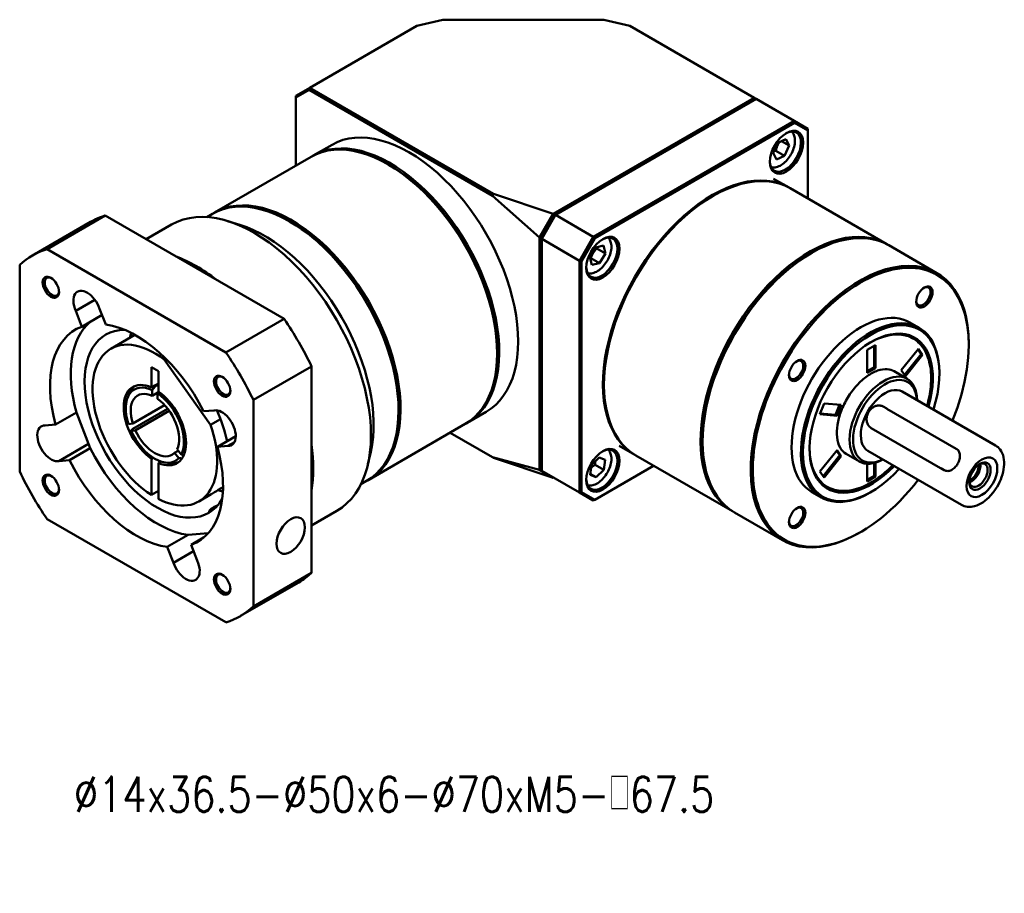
# Model space of a CAD drawing. Header units: inches. Extents: x 22 to 410, y 5 to 276.
# Tile 2 of 3: x 218 to 344, y 43 to 154. Entities that reach past the tile are written whole.
import ezdxf

# ---------------------------------------------------------------- set-up
doc = ezdxf.new("R2010")
doc.units = ezdxf.units.IN
doc.header["$LTSCALE"] = 10
doc.header["$MEASUREMENT"] = 0
doc.linetypes.add('实线', pattern=[0])
doc.layers.add('1轮廓实线层', color=7, linetype='Continuous')
doc.layers.add('6文字层', color=3, linetype='Continuous')
doc.layers.add('可见 (ISO)', color=7, linetype='实线', lineweight=50)
doc.styles.add('PC_TEXTSTYLE', font='isocp.shx', dxfattribs={"width": 0.8, "bigfont": 'HZFS.SHX'})
doc.styles.add('TH_GBDIM', font='romans.shx', dxfattribs={"width": 0.8, "bigfont": 'gbcbig.shx'})

# ---------------------------------------------------------------- blocks, each defined once
blk = doc.blocks.new('B-GPESR065-单节')
at = {"layer": '可见 (ISO)', "ltscale": 1.31579}
for p, q in [((323.25, 286.53), (328.61, 287.81)), ((328.61, 287.81), (361.45, 287.81)), ((361.45, 287.81), (366.81, 286.53)), ((301.4, 273.91), (323.25, 286.53)), ((366.81, 286.53), (392.19, 271.87)), ((301.4, 273.91), (298.57, 272.28)), ((301.28, 273.49), (301.4, 273.91)), ((338.97, 252.22), (301.4, 273.91)), ((298.57, 271.93), (301.28, 273.49)), ((298.57, 272.28), (298.57, 271.93)), ((298.57, 258.03), (298.57, 271.93)), ((301.28, 273.49), (338.75, 251.85)), ((392.19, 271.87), (351.13, 248.16)), ((351.61, 247.95), (392.62, 271.62)), ((392.62, 271.62), (392.19, 271.87)), ((392.32, 271.45), (392.19, 271.87)), ((392.62, 271.62), (400.33, 267.17)), ((400.33, 267.17), (359.31, 243.5)), ((359.61, 243.18), (400.45, 266.76)), ((403.15, 265.54), (400.33, 267.17)), ((400.33, 267.17), (400.45, 266.76)), ((400.45, 266.76), (403.15, 265.19)), ((403.15, 265.54), (403.15, 265.19)), ((403.15, 265.19), (403.15, 251.29)), ((302.09, 260.06), (305.95, 262.28)), ((396.1, 260.6), (397.05, 262.68)), ((397.05, 262.68), (398.67, 263.44)), ((397.77, 263.02), (399.35, 262.11)), ((399.35, 262.11), (398.4, 260.03)), ((398.67, 263.44), (399.35, 262.11)), ((301.67, 259.81), (281.94, 248.42)), ((396.77, 259.27), (396.1, 260.6)), ((396.63, 261.05), (398.4, 260.03)), ((398.4, 260.03), (396.77, 259.27)), ((317.63, 258.13), (317.42, 258.25)), ((399.32, 253.51), (396.14, 255.34)), ((338.75, 251.85), (338.97, 252.22)), ((348.35, 243.36), (338.75, 251.85)), ((338.97, 252.22), (351.13, 248.16)), ((383.57, 251.7), (383.78, 251.82)), ((399.53, 253.38), (419.26, 241.99)), ((259.63, 247.81), (247.75, 240.96)), ((296.16, 226.72), (259.63, 247.81)), ((281.52, 248.18), (280.35, 247.51)), ((351.13, 248.15), (348.36, 243.36)), ((348.78, 243.05), (351.61, 247.95)), ((351.48, 247.87), (348.78, 243.19)), ((351.13, 248.16), (351.13, 248.15)), ((351.13, 248.15), (351.48, 247.87)), ((351.48, 247.87), (351.61, 247.95)), ((359.31, 243.5), (351.61, 247.95)), ((244.76, 239.66), (256.64, 246.52)), ((273.17, 245.96), (268.01, 242.98)), ((287.11, 245.93), (284.61, 246.7)), ((297.48, 246.5), (297.27, 246.62)), ((359.31, 243.5), (356.49, 238.6)), ((359.31, 243.5), (359.61, 243.18)), ((348.36, 243.36), (348.35, 243.36)), ((348.35, 243.36), (348.35, 195.87)), ((348.78, 243.19), (348.36, 243.36)), ((348.78, 243.19), (348.78, 243.05)), ((348.78, 195.69), (348.78, 243.05)), ((348.78, 243.05), (356.49, 238.6)), ((356.91, 238.49), (359.61, 243.18)), ((359.84, 241.31), (361.4, 241.69)), ((361.4, 241.69), (361.79, 240.08)), ((429.51, 236.07), (419.68, 241.75)), ((284.28, 219.87), (247.75, 240.96)), ((358.65, 239.33), (359.84, 241.31)), ((360.02, 241.1), (361.79, 240.08)), ((361.79, 240.08), (360.61, 238.1)), ((403.72, 240.07), (403.93, 240.19)), ((242.15, 237.72), (242.15, 195.54)), ((356.49, 238.6), (356.49, 191.24)), ((356.49, 238.6), (356.91, 238.49)), ((356.91, 191.34), (356.91, 238.49)), ((359.04, 237.72), (358.65, 239.33)), ((360.61, 238.1), (358.84, 239.12)), ((360.61, 238.1), (359.04, 237.72)), ((253.59, 228.35), (257.52, 230.62)), ((254.84, 225.12), (253.59, 228.35)), ((258.97, 227.51), (254.84, 225.12)), ((258.48, 228.79), (259.73, 225.56)), ((284.28, 219.87), (296.16, 226.72)), ((425.88, 224.89), (423.97, 225.99)), ((265.69, 223.45), (260.76, 220.61)), ((415.24, 220.37), (416.95, 221.36)), ((416.95, 221.36), (416.95, 216.68)), ((436.03, 221.41), (436.03, 221.65)), ((339.69, 219.92), (339.69, 219.67)), ((415.24, 215.69), (415.24, 220.37)), ((416.67, 221.2), (416.67, 216.84)), ((422.22, 216.21), (425.73, 220.58)), ((426.3, 219.52), (422.88, 215.26)), ((426.59, 219.36), (423.07, 214.99)), ((425.64, 220.46), (426.3, 219.52)), ((425.73, 220.58), (426.59, 219.36)), ((426.59, 219.36), (426.3, 219.52)), ((271.69, 218.43), (272, 218.6)), ((281.13, 205.07), (271.69, 218.43)), ((269.05, 216.86), (270.47, 216.04)), ((269.05, 212.73), (269.05, 216.86)), ((270.47, 216.04), (270.47, 211.91)), ((301.76, 217.02), (289.88, 210.17)), ((301.76, 174.84), (301.76, 217.02)), ((416.67, 216.84), (415.24, 216.01)), ((416.95, 216.68), (415.24, 215.69)), ((416.95, 216.68), (416.67, 216.84)), ((423.44, 214.46), (420.76, 216.01)), ((423.07, 214.99), (422.22, 216.21)), ((430.02, 215.49), (430.02, 215.73)), ((270.47, 213.55), (269.76, 213.14)), ((269.94, 213.06), (270.47, 213.36)), ((361.51, 213.49), (361.51, 213.24)), ((264.2, 210.68), (264.52, 211.48)), ((269.76, 213.14), (269.05, 212.73)), ((269.23, 211.01), (269.23, 212.17)), ((270.38, 211.67), (269.23, 211.01)), ((270.29, 211.56), (270.29, 210.39)), ((441.51, 200.85), (422.42, 211.88)), ((289.88, 167.99), (289.88, 210.17)), ((405.6, 207.24), (406.46, 209.45)), ((406.46, 209.45), (409.97, 209.13)), ((249.49, 205.14), (253.73, 207.59)), ((253.73, 207.59), (256.55, 200.32)), ((265.23, 205.32), (271.76, 209.09)), ((265.24, 204.25), (272.31, 208.33)), ((272.68, 207.95), (265.76, 203.95)), ((279.71, 207.84), (281.88, 208.03)), ((319.54, 208.28), (319.54, 208.04)), ((333.59, 205.5), (337.45, 207.72)), ((409.12, 206.93), (405.6, 207.24)), ((408.83, 207.09), (405.65, 207.38)), ((409.64, 209.16), (408.83, 207.09)), ((409.97, 209.13), (409.12, 206.93)), ((419.28, 208.39), (418.54, 208.79)), ((419.32, 208.37), (433.46, 200.21)), ((264.36, 205.24), (265.23, 205.32)), ((283.19, 206.26), (281.13, 205.07)), ((333.17, 205.25), (313.44, 193.86)), ((409.12, 206.93), (408.83, 207.09)), ((247.32, 204.95), (249.49, 205.14)), ((265.76, 203.95), (264.89, 203.88)), ((338.75, 198.46), (330.07, 203.47)), ((416.11, 204.43), (430.25, 196.26)), ((250.14, 197.67), (256.22, 201.18)), ((282.53, 200.57), (286.29, 202.74)), ((284.7, 200.76), (286.01, 201.51)), ((381.66, 201.85), (381.66, 201.61)), ((256.55, 200.32), (252.31, 197.87)), ((273.76, 199.34), (274.53, 199.79)), ((274.63, 198.25), (273.76, 199.34)), ((274.29, 200.09), (275.16, 199)), ((284.7, 200.76), (282.53, 200.57)), ((313.86, 199.59), (313.28, 197.04)), ((367.82, 198.95), (364.64, 200.78)), ((405.6, 195.54), (409.12, 199.91)), ((409.03, 199.79), (409.69, 198.85)), ((409.12, 199.91), (409.97, 198.69)), ((434.51, 188.73), (415.42, 199.75)), ((252.31, 197.87), (250.14, 197.67)), ((269.05, 198.12), (269.43, 198.34)), ((269.05, 190.75), (269.05, 198.12)), ((270.96, 197.59), (270.47, 197.31)), ((270.47, 197.31), (270.47, 189.94)), ((271.88, 197.37), (272.74, 197.25)), ((338.97, 198.33), (338.75, 198.46)), ((338.75, 198.46), (348.35, 195.87)), ((351.13, 194.27), (338.97, 198.33)), ((358.98, 196.92), (360.52, 198.43)), ((360.52, 198.43), (361.76, 197.92)), ((361.76, 197.92), (361.46, 195.89)), ((368.03, 198.82), (387.76, 187.43)), ((409.69, 198.85), (406.26, 194.59)), ((409.97, 198.69), (406.46, 194.32)), ((409.97, 198.69), (409.69, 198.85)), ((413.69, 197.57), (411.01, 199.13)), ((415.24, 193.53), (415.24, 197.12)), ((416.67, 197.27), (416.67, 194.69)), ((416.95, 197.35), (416.95, 194.52)), ((348.35, 195.87), (348.36, 195.87)), ((348.78, 196.04), (348.36, 195.87)), ((348.36, 195.87), (351.13, 194.27)), ((356.49, 191.24), (348.78, 195.69)), ((358.68, 194.89), (358.98, 196.92)), ((371.65, 196.73), (359.61, 189.78)), ((359.69, 196.91), (361.46, 195.89)), ((361.46, 195.89), (359.92, 194.38)), ((406.46, 194.32), (405.6, 195.54)), ((431.03, 195.84), (430.29, 196.24)), ((313.02, 193.62), (311.85, 192.95)), ((351.13, 194.27), (351.18, 194.3)), ((351.13, 194.27), (351.13, 194.27)), ((359.92, 194.38), (358.68, 194.89)), ((359.92, 194.38), (358.71, 195.08)), ((416.67, 194.69), (415.24, 193.86)), ((416.95, 194.52), (415.24, 193.53)), ((416.95, 194.52), (416.67, 194.69)), ((270.47, 191.57), (269.05, 190.75)), ((356.49, 191.24), (356.91, 191.34)), ((356.49, 191.24), (359.31, 189.61)), ((359.61, 189.78), (356.91, 191.34)), ((405.88, 190.25), (403.97, 191.35)), ((416.09, 191.36), (415.88, 191.24)), ((281.29, 190.89), (278.76, 189.43)), ((359.61, 189.78), (359.31, 189.61)), ((306.92, 187.5), (301.76, 184.52)), ((398.01, 181.51), (388.18, 187.19)), ((247.75, 185.84), (284.28, 164.75)), ((413.97, 183.2), (413.76, 183.07)), ((272.29, 180.15), (276.54, 182.6)), ((276.54, 182.6), (280.65, 182.96)), ((279.71, 182.05), (277.18, 180.58)), ((273.54, 176.92), (272.29, 180.15)), ((273.54, 176.92), (277.68, 179.31)), ((277.18, 180.58), (278.43, 177.36)), ((289.88, 167.99), (301.76, 174.84)), ((287.26, 166.05), (299.14, 172.91))]:
    blk.add_line(p, q, dxfattribs=at)
for centre, major_axis, start_param, end_param in [((321.7, 235), (15.75, -27.28), 0, 3.141593), ((398.78, 260.74), (-2.4, -4.16), 3.926991, 10.210176), ((317.84, 232.78), (15.75, -27.28), 6.269716, 9.438247), ((317.63, 232.66), (-15.6, 27.02), 3.926991, 5.497787), ((383.57, 226.23), (15.75, 27.28), 6.276451, 9.431512), ((297.69, 221.14), (15.75, -27.28), 6.269716, 9.438247), ((383.57, 226.23), (-15.6, -27.02), 3.926991, 5.497787), ((290.04, 216.73), (16.88, -29.23), 0, 3.141593), ((277.89, 209.71), (-21.25, 36.81), 6.151029, 6.283185), ((297.48, 221.02), (-15.6, 27.02), 3.926991, 5.497787), ((361.28, 239.09), (-2.4, -4.16), 3.926991, 10.210176), ((403.51, 214.71), (15.75, 27.28), 6.269716, 9.438247), ((413.76, 208.79), (15.75, 27.28), 5.497787, 10.210176), ((266.01, 202.85), (-21.25, 36.81), 6.151029, 6.415342), ((278.24, 209.92), (-16.88, 29.23), 5.325441, 5.670133), ((248.51, 233.17), (1.18, -2.05), 5.497787, 11.780972), ((426.97, 231.19), (-1.18, -2.05), 3.926991, 10.210176), ((413.97, 208.67), (10, 17.32), 0, 3.141593), ((277.89, 209.71), (-21.25, 36.81), 4.580233, 4.844545), ((415.88, 207.57), (10, 17.32), 5.497787, 10.210176), ((279.09, 210.41), (10.5, -18.19), 3.614503, 3.682692), ((416.09, 207.45), (8.9, 15.42), 5.116562, 10.591401), ((415.88, 207.57), (8.75, 15.16), 0, 0.776863), ((269.76, 205.02), (-9, 15.59), 5.345351, 8.583796), ((266.01, 202.85), (-21.25, 36.81), 4.580233, 4.844545), ((400.97, 216.18), (-1.18, -2.05), 3.926991, 10.210176), ((283.51, 212.96), (1.18, -2.05), 5.497787, 11.780972), ((418.57, 206.02), (4.87, 8.44), 5.51324, 10.194723), ((270.47, 205.43), (-4.5, 7.79), 5.581217, 5.609128), ((418.92, 205.81), (3.5, 6.06), 0, 3.141593), ((277.54, 209.51), (4.5, -7.79), 4.504756, 4.53402), ((269.76, 205.02), (9, -15.59), 5.553371, 7.535179), ((278.24, 209.92), (-16.88, 29.23), 3.754645, 4.099337), ((361.28, 195.79), (-2.4, -4.16), 3.926991, 10.210176), ((415.88, 207.57), (-8.75, -15.16), 5.506322, 6.283185), ((438.72, 194.38), (-2.22, -3.85), 3.926991, 10.210176), ((436.53, 195.65), (1.32, 2.29), 3.736399, 5.688378), ((266.01, 202.85), (21.25, -36.81), 4.580233, 4.844545), ((248.51, 192.75), (1.18, -2.05), 5.497787, 11.780972), ((436.53, 195.65), (1.03, 1.79), 3.680593, 5.744185), ((279.09, 210.41), (10.5, -18.19), 5.737023, 5.810275), ((400.97, 186.16), (-1.18, -2.05), 3.926991, 10.210176), ((283.51, 172.54), (1.18, -2.05), 5.497787, 11.780972), ((277.89, 209.71), (21.25, -36.81), 0, 0.132156), ((266.01, 202.85), (21.25, -36.81), 6.151029, 6.415342)]:
    blk.add_ellipse(centre, major_axis=major_axis, ratio=0.57735, start_param=start_param, end_param=end_param, dxfattribs=at)
at = {"layer": '可见 (ISO)', "ltscale": 1.31579, "extrusion": (0, 0, -1)}
for centre, major_axis, start_param, end_param in [((398.57, 260.87), (2.25, 3.9), 5.530588, 10.177375), ((317.42, 232.53), (-15.75, 27.28), 0, 3.141593), ((383.78, 226.1), (-15.75, -27.28), 0, 3.141593), ((297.27, 220.9), (-15.75, 27.28), 0, 3.141593), ((292.17, 217.96), (15.75, -27.28), 3.697545, 5.727233), ((361.07, 239.22), (2.25, 3.9), 5.530588, 10.177375), ((403.93, 214.47), (-15.75, -27.28), 0, 3.141593), ((403.72, 214.59), (15.6, 27.02), 3.926991, 5.497787), ((413.97, 208.67), (-15.6, -27.02), 4.938674, 10.769289), ((248.72, 233.29), (1.03, -1.79), 5.567953, 10.14001), ((426.76, 231.31), (1.03, 1.79), 5.567953, 10.14001), ((255.93, 228.82), (-2, 3.46), 4.903955, 8.186014), ((270.25, 205.3), (-12.5, 21.65), 5.134479, 6.181677), ((266.01, 202.85), (12.5, -21.65), 3.563683, 4.813897), ((416.09, 207.45), (-9.85, -17.06), 5.075656, 10.632307), ((266.01, 202.85), (-12.5, 21.65), 5.134479, 6.384694), ((270.25, 205.3), (10.5, -18.19), 5.963498, 9.744465), ((400.76, 216.3), (1.03, 1.79), 5.567953, 10.14001), ((418.92, 205.81), (-4.62, -8.01), 5.570726, 10.137237), ((269.76, 205.02), (-4.5, 7.79), 4.038332, 6.957242), ((283.72, 213.08), (1.03, -1.79), 5.567953, 10.14001), ((269.76, 205.02), (-4.21, 7.29), 5.063352, 6.97942), ((270.47, 205.43), (-4.5, 7.79), 5.862651, 6.204537), ((269.76, 205.02), (-3.5, 6.06), 5.081537, 6.961235), ((269.76, 205.02), (4.21, -7.29), 4.016155, 5.932222), ((269.76, 205.02), (4.5, -7.79), 4.038332, 6.957242), ((269.76, 205.02), (3.5, -6.06), 4.03434, 5.914037), ((283.46, 204.41), (-2, 3.46), 0.191566, 3.473625), ((270.25, 205.3), (10.5, -18.19), 4.890515, 5.221843), ((248.56, 201.3), (2, -3.46), 0.191566, 3.473625), ((269.76, 205.02), (4.21, -7.29), 6.11055, 8.026617), ((269.76, 205.02), (3.5, -6.06), 6.128735, 8.008432), ((270.25, 205.3), (-12.5, 21.65), 3.563683, 4.813897), ((266.01, 202.85), (12.5, -21.65), 5.134479, 6.384694), ((361.07, 195.91), (2.25, 3.9), 5.530588, 10.177375), ((266.01, 202.85), (-12.5, 21.65), 3.563683, 4.813897), ((270.47, 205.43), (4.5, -7.79), 0.078648, 0.420534), ((438.32, 194.61), (-1.54, -2.67), 5.497787, 11.780972), ((438.01, 194.79), (1.32, 2.29), 5.576703, 10.13126), ((248.72, 192.87), (1.03, -1.79), 5.567953, 10.14001), ((281.57, 211.84), (-11.5, 19.92), 3.796752, 3.817673), ((400.76, 186.28), (1.03, 1.79), 5.567953, 10.14001), ((297.51, 182.46), (-2.05, -3.55), 5.497787, 11.780972), ((276.09, 176.88), (2, -3.46), 4.903955, 8.186014), ((283.72, 172.67), (1.03, -1.79), 5.567953, 10.14001)]:
    blk.add_ellipse(centre, major_axis=major_axis, ratio=0.57735, start_param=start_param, end_param=end_param, dxfattribs=at)
at = {"layer": '可见 (ISO)', "ltscale": 1.31579}
for points, knots in [([(399.85, 264.97), (399.93, 264.89), (400.01, 264.8), (400.24, 264.46), (400.36, 264.18), (400.51, 263.53), (400.54, 263.16), (400.48, 262.36), (400.39, 261.94), (400.12, 261.1), (399.93, 260.68), (399.49, 259.89), (399.22, 259.52), (398.65, 258.85), (398.33, 258.55), (397.67, 258.07), (397.32, 257.89), (396.62, 257.66), (396.28, 257.61), (395.84, 257.66), (395.75, 257.68), (395.66, 257.71)], [4.075181, 4.075181, 4.075181, 4.075181, 4.189599, 4.189599, 4.476434, 4.476434, 4.804264, 4.804264, 5.144462, 5.144462, 5.482003, 5.482003, 5.817808, 5.817808, 6.155054, 6.155054, 6.495203, 6.495203, 6.825175, 6.825175, 6.920393, 6.920393, 6.920393, 6.920393]), ([(362.35, 243.32), (362.43, 243.24), (362.51, 243.15), (362.74, 242.81), (362.86, 242.53), (363.01, 241.88), (363.04, 241.51), (362.98, 240.71), (362.89, 240.29), (362.62, 239.44), (362.43, 239.03), (361.99, 238.24), (361.72, 237.87), (361.15, 237.2), (360.83, 236.9), (360.17, 236.42), (359.82, 236.24), (359.12, 236.01), (358.78, 235.96), (358.34, 236.01), (358.25, 236.03), (358.16, 236.06)], [4.075181, 4.075181, 4.075181, 4.075181, 4.189599, 4.189599, 4.476434, 4.476434, 4.804264, 4.804264, 5.144462, 5.144462, 5.482003, 5.482003, 5.817808, 5.817808, 6.155054, 6.155054, 6.495203, 6.495203, 6.825175, 6.825175, 6.920393, 6.920393, 6.920393, 6.920393]), ([(427.51, 208.94), (427.88, 210.28), (428.14, 211.59), (428.42, 214.47), (428.36, 216), (427.81, 218.72), (427.32, 219.91), (426.09, 221.65), (425.41, 222.27), (424.63, 222.72)], [7.48303, 7.48303, 7.48303, 7.48303, 7.735924, 7.735924, 8.058794, 8.058794, 8.380829, 8.380829, 8.63938, 8.63938, 8.63938, 8.63938]), ([(411.01, 199.13), (410.49, 199.43), (410.05, 199.88), (409.42, 201.05), (409.21, 201.75), (409.04, 203.32), (409.07, 204.18), (409.35, 205.99), (409.6, 206.94), (410.32, 208.84), (410.78, 209.78), (411.86, 211.55), (412.48, 212.39), (413.82, 213.86), (414.53, 214.5), (415.98, 215.53), (416.71, 215.91), (418.11, 216.39), (418.78, 216.48), (419.89, 216.39), (420.35, 216.25), (420.76, 216.01)], [0.785398, 0.785398, 0.785398, 0.785398, 1.126704, 1.126704, 1.450465, 1.450465, 1.765603, 1.765603, 2.080741, 2.080741, 2.396751, 2.396751, 2.713036, 2.713036, 3.028861, 3.028861, 3.343778, 3.343778, 3.659735, 3.659735, 3.926991, 3.926991, 3.926991, 3.926991]), ([(418.54, 208.79), (418.35, 208.9), (418.14, 208.97), (417.7, 209.03), (417.47, 209.02), (417.01, 208.92), (416.78, 208.83), (416.34, 208.58), (416.14, 208.41), (415.77, 208.03), (415.61, 207.81), (415.36, 207.33), (415.27, 207.08), (415.15, 206.56), (415.14, 206.3), (415.18, 205.79), (415.23, 205.54), (415.42, 205.1), (415.55, 204.9), (415.83, 204.62), (415.96, 204.51), (416.11, 204.43)], [1.589932, 1.589932, 1.589932, 1.589932, 1.892895, 1.892895, 2.201061, 2.201061, 2.519711, 2.519711, 2.846259, 2.846259, 3.176182, 3.176182, 3.506845, 3.506845, 3.83659, 3.83659, 4.162523, 4.162523, 4.479782, 4.479782, 4.712389, 4.712389, 4.712389, 4.712389]), ([(362.35, 200.02), (362.43, 199.94), (362.51, 199.85), (362.74, 199.51), (362.86, 199.23), (363.01, 198.58), (363.04, 198.21), (362.98, 197.41), (362.89, 196.98), (362.62, 196.14), (362.43, 195.73), (361.99, 194.94), (361.72, 194.57), (361.15, 193.9), (360.83, 193.6), (360.17, 193.12), (359.82, 192.93), (359.12, 192.71), (358.78, 192.66), (358.34, 192.71), (358.25, 192.73), (358.16, 192.75)], [4.075181, 4.075181, 4.075181, 4.075181, 4.189599, 4.189599, 4.476434, 4.476434, 4.804264, 4.804264, 5.144462, 5.144462, 5.482003, 5.482003, 5.817808, 5.817808, 6.155054, 6.155054, 6.495203, 6.495203, 6.825175, 6.825175, 6.920393, 6.920393, 6.920393, 6.920393]), ([(433.46, 200.21), (433.68, 200.08), (433.88, 199.89), (434.14, 199.44), (434.21, 199.18), (434.25, 198.65), (434.22, 198.34), (434.05, 197.73), (433.92, 197.41), (433.6, 196.86), (433.41, 196.59), (432.96, 196.14), (432.72, 195.95), (432.25, 195.72), (431.99, 195.65), (431.49, 195.65), (431.24, 195.72), (431.03, 195.84)], [0, 0, 0, 0, 0.0951171, 0.0951171, 0.1902342, 0.1902342, 0.2852922, 0.2852922, 0.3803502, 0.3803502, 0.4754082, 0.4754082, 0.5704662, 0.5704662, 0.6655833, 0.6655833, 0.7559305, 0.7559305, 0.7559305, 0.7559305]), ([(434.51, 188.73), (434.9, 188.51), (435.32, 188.38), (436.25, 188.28), (436.74, 188.34), (437.79, 188.63), (438.35, 188.9), (439.44, 189.62), (439.98, 190.09), (440.96, 191.17), (441.41, 191.77), (442.18, 193.05), (442.5, 193.73), (442.98, 195.11), (443.14, 195.8), (443.29, 197.16), (443.27, 197.82), (443.01, 199.02), (442.79, 199.57), (442.19, 200.36), (441.88, 200.65), (441.51, 200.85)], [5.497787, 5.497787, 5.497787, 5.497787, 5.751705, 5.751705, 6.030409, 6.030409, 6.356607, 6.356607, 6.701095, 6.701095, 7.042909, 7.042909, 7.382483, 7.382483, 7.723726, 7.723726, 8.068305, 8.068305, 8.399009, 8.399009, 8.63938, 8.63938, 8.63938, 8.63938]), ([(407.13, 192.41), (408.07, 191.88), (409.14, 191.59), (411.49, 191.55), (412.76, 191.8), (415.38, 192.83), (416.73, 193.61), (418.88, 195.26), (419.71, 196), (420.51, 196.82)], [5.497787, 5.497787, 5.497787, 5.497787, 5.80727, 5.80727, 6.123872, 6.123872, 6.446266, 6.446266, 6.654137, 6.654137, 6.654137, 6.654137]), ([(430.25, 196.26), (430.25, 196.26), (430.26, 196.26), (430.26, 196.26), (430.26, 196.26), (430.27, 196.25), (430.27, 196.25), (430.28, 196.25), (430.28, 196.25), (430.28, 196.24), (430.28, 196.24), (430.29, 196.24)], [4.71238898, 4.71238898, 4.71238898, 4.71238898, 4.71621621, 4.71621621, 4.72004344, 4.72004344, 4.72387068, 4.72387068, 4.72769791, 4.72769791, 4.73152514, 4.73152514, 4.73152514, 4.73152514]), ([(281.29, 190.89), (281.3, 190.9), (281.31, 190.9), (281.59, 191.07), (281.89, 191.26), (282.41, 191.59), (282.64, 191.74), (283.08, 192.02), (283.3, 192.15), (283.55, 192.3), (283.62, 192.33), (283.69, 192.37)], [0.5361663, 0.5361663, 0.5361663, 0.5361663, 0.5400968, 0.5400968, 0.6528021, 0.6528021, 0.7287293, 0.7287293, 0.8046565, 0.8046565, 0.8359708, 0.8359708, 0.8359708, 0.8359708]), ([(283.69, 192.3), (283.64, 192.27), (283.58, 192.25), (283.43, 192.18), (283.32, 192.13), (283.19, 192.08)], [1.15121723, 1.15121723, 1.15121723, 1.15121723, 1.18199218, 1.18199218, 1.2381716, 1.2381716, 1.2381716, 1.2381716]), ([(281.16, 187.37), (280.99, 187.3), (280.87, 187.3), (280.82, 187.42), (280.85, 187.51), (281.05, 187.73), (281.15, 187.82), (281.4, 188), (281.56, 188.11), (281.75, 188.22)], [2.4069695, 2.4069695, 2.4069695, 2.4069695, 2.6053136, 2.6053136, 2.7658323, 2.7658323, 2.8460917, 2.8460917, 2.926351, 2.926351, 2.926351, 2.926351]), ([(281.75, 188.22), (281.94, 188.33), (282.15, 188.44), (282.46, 188.59), (282.53, 188.62), (282.61, 188.66)], [0, 0, 0, 0, 0.0802594, 0.0802594, 0.1054378, 0.1054378, 0.1054378, 0.1054378])]:
    blk.add_open_spline(points, degree=3, knots=knots, dxfattribs=at)
for points, weights in [([(396.63, 261.05), (396.84, 262.07), (397.35, 262.83)], [1, 1.13107148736, 1.0400398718]), ([(396.26, 260.95), (396.43, 261), (396.63, 261.05)], [1.04362434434, 1.02627474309, 1]), ([(358.84, 239.12), (359.19, 240.24), (360.02, 241.1)], [1, 1.15470053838, 1]), ([(360.02, 241.1), (359.97, 241.22), (359.92, 241.33)], [1, 1.01771672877, 1.03137552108]), ([(358.71, 239.11), (358.77, 239.11), (358.84, 239.12)], [1.01695133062, 1.00899915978, 1]), ([(269.23, 212.17), (269.57, 212.6), (269.94, 213.06)], [1, 1.00529342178, 1.00949678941]), ([(270.53, 211.87), (270.41, 211.71), (270.29, 211.56)], [1.00358077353, 1.00185749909, 1]), ([(272.25, 208.46), (272.27, 208.47), (272.28, 208.48)], [1.00112406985, 1.00111813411, 1.00111214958]), ([(264.89, 203.88), (265.06, 204.06), (265.24, 204.25)], [1, 1.00529342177, 1.00949678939]), ([(275.32, 198.23), (274.97, 198.24), (274.63, 198.25)], [1.00643456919, 1.0034486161, 1]), ([(275.16, 199), (275.43, 199), (275.71, 198.99)], [1, 1.00278967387, 1.00527659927]), ([(359.69, 196.91), (359.67, 197.29), (359.68, 197.6)], [1, 1.0459709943, 1.06462039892]), ([(358.89, 196.32), (359.22, 196.62), (359.69, 196.91)], [1.0760102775, 1.06716946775, 1])]:
    blk.add_rational_spline(points, weights, degree=2, dxfattribs=at)
blk.add_open_spline([(419.28, 208.39), (419.3, 208.38), (419.31, 208.38), (419.32, 208.37)], degree=3, dxfattribs=at)
blk = doc.blocks.new('606060603')
at = {"layer": '6文字层', "insert": (31.11, 46.47), "char_height": 3.5, "attachment_point": 1, "style": 'PC_TEXTSTYLE'}
blk.add_mtext_dynamic_manual_height_columns('\\pi77.904;3倍额定扭矩', width=172.8, gutter_width=25, heights=[0], dxfattribs=at)

msp = doc.modelspace()

# ---------------------------------------------------------------- block references
at = {"xscale": 0.625, "yscale": 0.625, "zscale": 0.625}
msp.add_blockref('B-GPESR065-单节', (66.643, -25.815), dxfattribs=at)
at = {"layer": '1轮廓实线层'}
msp.add_blockref('606060603', (0, 0), dxfattribs=at)

# ---------------------------------------------------------------- texts
at = {"layer": '6文字层', "insert": (224.92, 57.453), "char_height": 4.5, "attachment_point": 1, "style": 'TH_GBDIM'}
msp.add_mtext_dynamic_manual_height_columns('%%C14x36.5-%%C50x6-%%C70xM5-□67.5', width=104.16829, gutter_width=25, heights=[0], dxfattribs=at)

doc.saveas('drawing.dxf')
